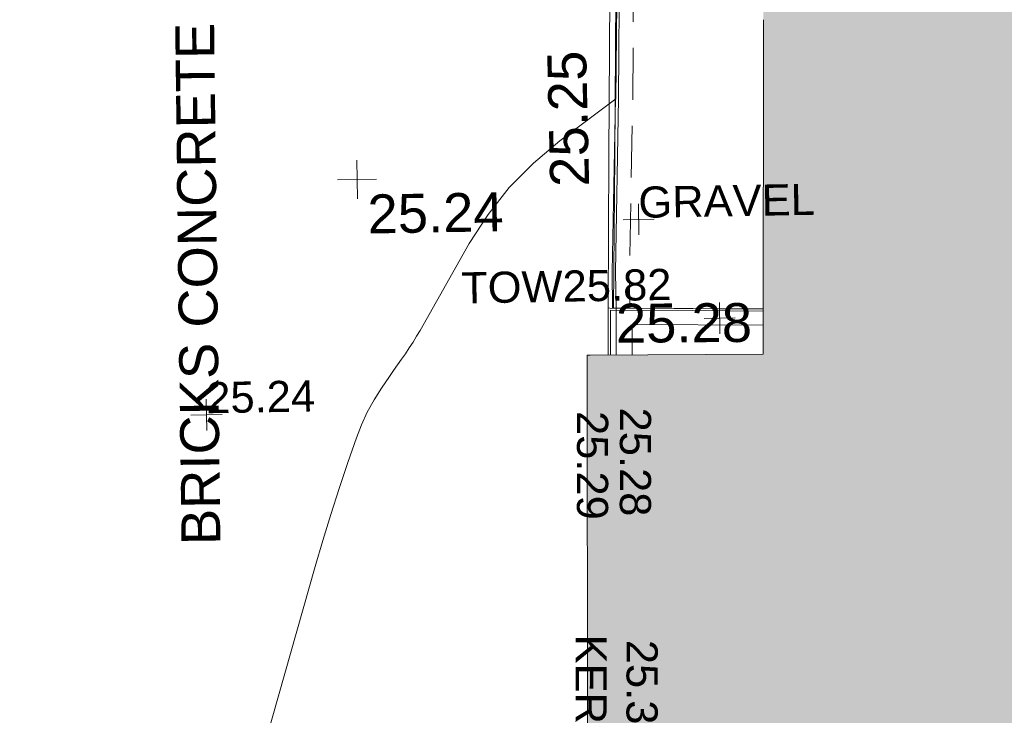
# Model space of a CAD drawing. Header units: millimetres. Extents: x -287732 to 520720, y -103372 to 287754.
# Tile 159 of 256: x -194174 to -184689, y 158575 to 165279. Entities that reach past the tile are written whole.
import ezdxf

# ---------------------------------------------------------------- set-up
doc = ezdxf.new("R2010")
doc.units = ezdxf.units.MM
doc.linetypes.add('IMPORT-DASHED _2_', pattern=[750, 500, -250])
doc.linetypes.add('IMPORT-UG_ELEC_STREET LIGHTING_QLB2 _2_', pattern=[2700, 1500, -300.0000000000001, 0, -250, 150, -300.0000000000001, 0, -200])
for name, color, linetype, lineweight, true_color in [('00_TOPO_KERB_BOTTOM', 1, 'Continuous', 9, 0xff0000), ('00_TOPO_KERB_TOP', 7, 'Continuous', 9, 0xa500a5), ('00_TOPO_LEVEL_SPOT', 7, 'Continuous', 9, 0x666666), ('00_TOPO_WALL', 7, 'Continuous', 9, 0x7c00a5), ('00_UAV_BUILDING_OUTLINE', 5, 'Continuous', 9, 0x0000ff), ('12333-PUM-2D-U-0001-C01 - Rev2_REVIT IMPORT_dwg', 7, 'Continuous', 9, 0x767676), ('A_RHA_Line', 7, 'Continuous', 9, 0x00a600), ('CONTOURS_MINOR', 7, 'Continuous', 9, 0x00a5a5), ('KERB_BOTTOM', 7, 'Continuous', 9, 0x0000a5), ('KERB_BOTTOM_LVL', 7, 'Continuous', 9, 0x0000a5), ('KERB_BOTTOM_TXT', 7, 'Continuous', 9, 0x0000a5), ('KERB_TOP', 2, 'Continuous', 9, 0xffff00), ('KERB_TOP_LVL', 2, 'Continuous', 9, 0xffff00), ('SPOT_HEIGHTS_LVL', 7, 'Continuous', 9, 0x00a500), ('TOP_OF_WALL_LEVEL', 7, 'Continuous', 9, 0xa500a5), ('TOP_OF_WALL_LEVEL_TXT', 7, 'Continuous', 9, 0xa500a5), ('WALL', 7, 'Continuous', 9, 0xa50000)]:
    doc.layers.add(name, color=color, linetype=linetype, lineweight=lineweight, true_color=true_color)
for name, color, linetype, lineweight in [('00_TOPO_SURVEY_TEXT', 7, 'Continuous', 9), ('A_RHA_Detail', 7, 'Continuous', 9), ('CHANGE_OF_SURFACE', 7, 'IMPORT-DASHED _2_', 9), ('CHANGE_OF_SURFACE_LVL', 7, 'Continuous', 9), ('Text', 7, 'Continuous', 9), ('TEXT_TXT', 7, 'Continuous', 9)]:
    doc.layers.add(name, color=color, linetype=linetype, lineweight=lineweight)
doc.styles.add('Arial_3', font='arial.ttf', dxfattribs={"height": 299.9999999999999})
doc.styles.add('Swis721 Lt BT_2', font='swissl.ttf', dxfattribs={"height": 375})

# ---------------------------------------------------------------- blocks, each defined once
blk = doc.blocks.new('12333-PUM-2D-U-0001-C01 - Rev2_REVIT IMPORT_dwg_MM-2077200-Site Location Plan Proposed')
at = {"layer": '00_TOPO_LEVEL_SPOT', "color": 254, "true_color": 0xcccccc, "flags": 128}
for points in [[(500.0000000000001, 0), (0, 0), (0, 500.0000000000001)], [(0, -500.0000000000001), (0, 0), (-500.0000000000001, 0)]]:
    blk.add_lwpolyline(points, dxfattribs=at)
blk = doc.blocks.new('12333-PUM-2D-U-0001-C01 - Rev2_REVIT IMPORT_dwg_MGS62954_T2_Galway_ITM_3d_Rev1-2077680-Site Location Plan Proposed')
at = {"layer": '00_TOPO_KERB_BOTTOM', "color": 254, "true_color": 0xcccccc, "flags": 128}
blk.add_lwpolyline([(533716320.685392, 725721188.4929327), (533716352.9642392, 725722653.1570754), (533716389.722075, 725724203.8398095), (533716419.2760676, 725725841.3970197), (533716454.1220366, 725726762.175473)], dxfattribs=at)
at = {"layer": '00_TOPO_KERB_TOP', "color": 254, "true_color": 0xcccccc, "flags": 128}
blk.add_lwpolyline([(533716369.8900496, 725721186.5240192), (533716408.082144, 725722651.8041309), (533716444.8447729, 725724202.68908), (533716474.3917384, 725725839.8569181), (533716480.161821, 725725992.3269988), (533716509.2170857, 725726760.0904541)], dxfattribs=at)
at = {"layer": '00_TOPO_WALL', "color": 254, "true_color": 0xcccccc, "flags": 128}
for points in [[(533717811.4197819, 725721154.1241528), (533717135.7305672, 725721169.2957894), (533716335.8677638, 725721187.6019636), (533716320.6853921, 725721188.4929328), (533716311.9458412, 725720733.5286766)], [(533717811.0420659, 725721133.4764644), (533717135.2625281, 725721148.650129), (533716340.9199827, 725721166.6189835), (533716332.5959886, 725720733.2878119)]]:
    blk.add_lwpolyline(points, dxfattribs=at)
at = {"xscale": 0.375, "yscale": 0.375, "zscale": 0.375}
blk.add_blockref('12333-PUM-2D-U-0001-C01 - Rev2_REVIT IMPORT_dwg_MM-2077200-Site Location Plan Proposed', (533713922.6447095, 725722468.8071735), dxfattribs=at)
at = {"layer": '00_TOPO_KERB_BOTTOM', "color": 251, "true_color": 0x666666, "insert": (533715782.2646599, 725722362.15835), "char_height": 375, "width": 1495.902363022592, "attachment_point": 1, "rotation": 90.31848814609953, "line_spacing_factor": 1.005061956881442, "style": 'Swis721 Lt BT_2'}
blk.add_mtext('25.25', dxfattribs=at)
at = {"layer": '00_TOPO_LEVEL_SPOT', "insert": (533714017.6808529, 725722321.4102247), "char_height": 375, "width": 1495.902363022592, "attachment_point": 1, "line_spacing_factor": 1.005061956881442, "style": 'Swis721 Lt BT_2'}
blk.add_mtext('25.24', dxfattribs=at)
at = {"layer": '00_TOPO_SURVEY_TEXT', "color": 251, "true_color": 0x666666, "insert": (533712170.1875923, 725718972.8243098), "char_height": 375, "width": 5617.944430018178, "attachment_point": 1, "rotation": 89.69259757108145, "line_spacing_factor": 1.005061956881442, "style": 'Swis721 Lt BT_2'}
blk.add_mtext('BRICKS CONCRETE', dxfattribs=at)
at = {"layer": '00_UAV_BUILDING_OUTLINE', "color": 251, "true_color": 0x666666, "insert": (533716394.0034755, 725721227.8348453), "char_height": 375, "width": 1495.902363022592, "attachment_point": 1, "rotation": 359.3317280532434, "line_spacing_factor": 1.005061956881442, "style": 'Swis721 Lt BT_2'}
blk.add_mtext('25.28', dxfattribs=at)
blk = doc.blocks.new('12333-PUM-2D-U-0001-C01 - Rev2_REVIT IMPORT_dwg_SPOT-2077713-Site Location Plan Proposed')
at = {"layer": 'Text', "color": 253, "true_color": 0xaaaaaa}
for p, q in [((0, 500.0000000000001), (0, -500.0000000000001)), ((-500.0000000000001, 0), (500.0000000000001, 0))]:
    blk.add_line(p, q, dxfattribs=at)
blk = doc.blocks.new('12333-PUM-2D-U-0001-C01 - Rev2_REVIT IMPORT_dwg_SPOT-2077700-Site Location Plan Proposed')
at = {"layer": 'TOP_OF_WALL_LEVEL', "color": 254, "true_color": 0xe1aae1}
for p, q in [((0, 500.0000000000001), (0, -500.0000000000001)), ((-500.0000000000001, 0), (500.0000000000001, 0))]:
    blk.add_line(p, q, dxfattribs=at)
blk = doc.blocks.new('12333-PUM-2D-U-0001-C01 - Rev2_REVIT IMPORT_dwg_SPOT-2077775-Site Location Plan Proposed')
at = {"layer": 'SPOT_HEIGHTS_LVL', "color": 9, "true_color": 0xaae1aa}
for p, q in [((0, 500.0000000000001), (0, -500.0000000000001)), ((-500.0000000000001, 0), (500.0000000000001, 0))]:
    blk.add_line(p, q, dxfattribs=at)
blk = doc.blocks.new('12333-PUM-2D-U-0001-C01 - Rev2_REVIT IMPORT_dwg-1620468-Site Location Plan Proposed')
at = {"layer": 'CHANGE_OF_SURFACE', "color": 253, "true_color": 0xaaaaaa, "flags": 128}
blk.add_lwpolyline([(75574.0120027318, 112336.0438213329), (75571.52490608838, 112132.6208743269), (75569.12245531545, 111696.5760072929), (75564.18179499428, 110633.0989279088), (75552.81523265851, 110036.3543817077), (75544.4357935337, 108694.5847147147), (75511.47238363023, 107346.3812371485), (75452.27768702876, 105679.0639472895), (75447.19180837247, 105327.2978285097)], dxfattribs=at)
at = {"layer": 'CONTOURS_MINOR', "color": 254, "true_color": 0xaae1e1, "flags": 128}
blk.add_lwpolyline([(71377.79148353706, 99599.2329353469), (72375.84955396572, 102891.67959278), (72453.96208728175, 103142.1645699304), (72534.71564978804, 103391.7718421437), (72619.43075619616, 103640.0625566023), (72706.78689191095, 103887.4755660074), (72793.43220801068, 104126.7924484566), (72844.40892375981, 104251.27661787), (72901.8977694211, 104372.3326670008), (72969.15481006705, 104488.2465349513), (73042.92398085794, 104600.7322827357), (73122.8668808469, 104712.2983216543), (73161.687532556, 104766.3448015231), (73200.59035217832, 104820.3319285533), (73239.61642303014, 104874.2300275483), (73278.72466179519, 104928.0687742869), (73317.09187407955, 104982.3903742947), (73354.39094156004, 105037.413780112), (73390.0877909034, 105093.4898935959), (73424.71649497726, 105150.2678128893), (73913.38741034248, 105978.133493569), (74100.31934513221, 106254.1233850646), (74307.363086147, 106511.7999230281), (74544.57453696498, 106742.0064323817), (74801.8977938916, 106953.8995889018), (75347.79148350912, 107349.2329353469), (75373.84534231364, 108277.4016507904)], dxfattribs=at)
at = {"layer": 'KERB_BOTTOM', "color": 9, "true_color": 0xaaaae1, "flags": 128}
blk.add_lwpolyline([(82066.52909773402, 113379.5757190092), (79853.82120835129, 113430.5749343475), (76410.55160772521, 113507.4850405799), (76167.07148286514, 113533.8072160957), (75982.81625355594, 113533.8072160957), (75815.01238385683, 113507.4850408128), (75617.59606667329, 113428.5185137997), (75495.85600441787, 113290.3270915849), (75423.47002145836, 113122.5232221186), (75413.59920543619, 112879.0430971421), (75405.37352534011, 112294.6085418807), (75402.0832530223, 111697.4241820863), (75397.14784570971, 110635.0776244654), (75383.98675771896, 109944.1205140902), (75377.40621389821, 108697.1074434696), (75344.5034942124, 107351.386213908), (75285.2785991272, 105683.2183329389), (75280.35424940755, 105331.5376988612), (75315.71361480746, 105330.336665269)], dxfattribs=at)
at = {"layer": 'KERB_TOP', "color": 51, "true_color": 0xffffaa, "flags": 128}
blk.add_lwpolyline([(75438.27413734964, 112336.0438213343), (75435.80175586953, 112133.8244453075), (75433.39647049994, 111697.2651830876), (75428.46007796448, 110634.7066973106), (75417.09558269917, 110038.0706683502), (75408.71843229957, 108696.6674606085), (75375.80353056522, 107350.4479795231), (75316.58478302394, 105682.4532545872), (75315.71361480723, 105330.3366652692)], dxfattribs=at)
at = {"layer": 'WALL', "color": 9, "true_color": 0xe1aaaa, "flags": 128}
for points in [[(76731.71813650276, 105296.9364457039), (75447.19180837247, 105327.2978285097), (75334.22307623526, 105329.967985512), (75315.71361480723, 105330.3366652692), (75308.69896297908, 104878.2813279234)], [(76728.87258399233, 105141.3854879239), (75475.65459099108, 105171.1464596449), (75468.91113393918, 105171.0264858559), (75464.34036629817, 104876.4659149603)]]:
    blk.add_lwpolyline(points, dxfattribs=at)
blk.add_blockref('12333-PUM-2D-U-0001-C01 - Rev2_REVIT IMPORT_dwg_MGS62954_T2_Galway_ITM_3d_Rev1-2077680-Site Location Plan Proposed', (-533641079.6498471, -725615854.3561786))
at = {"xscale": 0.3, "yscale": 0.3, "zscale": 0.3}
for name, p in [('12333-PUM-2D-U-0001-C01 - Rev2_REVIT IMPORT_dwg_SPOT-2077713-Site Location Plan Proposed', (75548.27422753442, 106182.4619377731)), ('12333-PUM-2D-U-0001-C01 - Rev2_REVIT IMPORT_dwg_SPOT-2077700-Site Location Plan Proposed', (76312.0461856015, 105217.1350168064)), ('12333-PUM-2D-U-0001-C01 - Rev2_REVIT IMPORT_dwg_SPOT-2077775-Site Location Plan Proposed', (71353.67245902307, 104372.041836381))]:
    blk.add_blockref(name, p, dxfattribs=at)
at = {"layer": 'CHANGE_OF_SURFACE_LVL', "insert": (75661.18595406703, 102128.1079907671), "char_height": 299.9999999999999, "width": 1256.112065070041, "attachment_point": 1, "rotation": 268.94676416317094, "line_spacing_factor": 0.9417779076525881, "style": 'Arial_3'}
blk.add_mtext('25.34', dxfattribs=at)
at = {"layer": 'KERB_BOTTOM_LVL', "insert": (75222.631306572, 104341.2867549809), "char_height": 299.9999999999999, "width": 1256.112065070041, "attachment_point": 1, "rotation": 268.94676416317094, "line_spacing_factor": 0.9417779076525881, "style": 'Arial_3'}
blk.add_mtext('25.29', dxfattribs=at)
at = {"layer": 'KERB_BOTTOM_TXT', "insert": (75170.97465153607, 102187.3529530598), "char_height": 299.9999999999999, "width": 1362.624491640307, "attachment_point": 1, "rotation": 268.94676416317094, "line_spacing_factor": 0.9417779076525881, "style": 'Arial_3'}
blk.add_mtext('KERB', dxfattribs=at)
at = {"layer": 'KERB_TOP_LVL', "insert": (75636.2259578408, 104367.2576592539), "char_height": 299.9999999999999, "width": 1256.112065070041, "attachment_point": 1, "rotation": 268.94676416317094, "line_spacing_factor": 0.9417779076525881, "style": 'Arial_3'}
blk.add_mtext('25.28', dxfattribs=at)
at = {"layer": 'SPOT_HEIGHTS_LVL', "insert": (71353.67245902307, 104687.0529313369), "char_height": 299.9999999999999, "width": 1256.112065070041, "attachment_point": 1, "line_spacing_factor": 0.9417779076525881, "style": 'Arial_3'}
blk.add_mtext('25.24', dxfattribs=at)
at = {"layer": 'TEXT_TXT', "insert": (75548.27422753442, 106497.473032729), "char_height": 299.9999999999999, "width": 2031.081789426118, "attachment_point": 1, "line_spacing_factor": 0.9417779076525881, "style": 'Arial_3'}
blk.add_mtext('GRAVEL', dxfattribs=at)
at = {"layer": 'TOP_OF_WALL_LEVEL_TXT', "insert": (73827.00080145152, 105702.0149565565), "char_height": 299.9999999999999, "width": 2420.40307275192, "attachment_point": 1, "line_spacing_factor": 0.9417779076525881, "style": 'Arial_3'}
blk.add_mtext('TOW25.82', dxfattribs=at)

msp = doc.modelspace()

# ---------------------------------------------------------------- hatches: boundary and pattern name
at = {"layer": 'A_RHA_Detail', "true_color": 0xc0c0c0}
h = msp.add_hatch(color=9, dxfattribs=at)
h.paths.add_polyline_path([(-80880.60083809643, -68502.79057078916), (-80400.865924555, -68483.41509113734), (-80400.865924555, -62984.64684185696), (-24474.85765177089, -63009.32043784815), (-24456.14471271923, -50840.30023858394), (-36622.55041039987, -50831.65104353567), (-36622.55041039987, -44228.57792613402), (-50959.0526582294, -44218.38599194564), (-50959.0526582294, -42573.78171514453), (-54563.9325804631, -42571.21897729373), (-54565.69773352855, -45054.17447474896), (-92408.82109321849, -45027.27149621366), (-92411.78875845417, -49201.74309222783), (-100061.9988811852, -49201.74309222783), (-100052.2214449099, -64852.82557838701), (-86120.90825229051, -64852.82557838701), (-86092.1662649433, -62957.90041523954), (-84861.10047608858, -62957.90041523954), (-84854.79052929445, -68240.109737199), (-80870.60226892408, -68240.10973722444)])
h.paths.add_polyline_path([(-137238.9269902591, -68461.9384092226), (-132719.7426408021, -68433.0633692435), (-132847.0731201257, -62850.04282283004), (-130454.6837966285, -62916.63108078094), (-130498.2830220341, -61355.85393642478), (-117581.136331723, -61423.42893438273), (-117492.3908565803, -49183.91309190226), (-125136.5200282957, -49178.47881952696), (-125133.572703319, -45032.61887136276), (-163007.1824077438, -45005.6942194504), (-163007.1824076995, -44090.2963411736), (-163123.8521269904, -44090.21339942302), (-163122.6389897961, -42383.75184302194), (-166563.8543419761, -42383.75184298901), (-166565.034908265, -44044.39824208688), (-193158.4656786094, -44025.49275805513), (-193195.152889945, -62863.65652504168), (-137269.7106414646, -62916.63108078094), (-137254.3708868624, -65679.90523788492)])
h.paths.add_polyline_path([(120310.9497607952, -32334.28230164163), (120312.4652266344, -31610.73011961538), (133451.2244789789, -31638.24899384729), (133469.2230092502, -19717.98315780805), (121295.7536929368, -19692.48606430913), (121319.8434528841, -8190.941560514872), (112277.0825930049, -8172.001674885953), (112263.1770823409, -14811.1234547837), (78285.85310969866, -14739.95861438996), (78292.82277619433, -8167.077575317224), (75241.99098605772, -8160.673431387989), (69355.76844233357, -8152.931592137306), (69353.6659720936, -9156.74635762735), (68372.60878945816, -9154.691552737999), (68372.60878945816, -13705.52853215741), (69333.7233474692, -13707.54156770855), (69325.07112547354, -16249.53369228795), (66623.4489111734, -16249.53369228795), (66619.79243935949, -17995.29925530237), (65989.07757494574, -17995.2992552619), (65985.44262772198, -19730.78799483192), (57152.23993377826, -19712.28702421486), (57127.42535098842, -31559.89463417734), (70277.87165424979, -31587.43801817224), (70277.87165431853, -32271.7414715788), (78263.96947909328, -32285.12944888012), (78266.62661740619, -31019.79372153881), (112335.8856506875, -31091.15111860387), (112335.8856506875, -32317.57330553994), (119781.4233959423, -32333.17321913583)])
h.paths.add_polyline_path([(7503.717409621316, -1791.439263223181), (15482.43097392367, -674.0213231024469), (15484.0826588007, 148.1327206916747), (56188.28042539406, 205.5276654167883), (56155.84326007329, 14338.3166313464), (18016.62665935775, 14236.48149539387), (17967.9025208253, 34313.18372071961), (21727.10644863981, 34324.0692624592), (21708.90974962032, 40608.10218321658), (18009.66447159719, 40608.10218321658), (17995.54603706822, 45483.75063442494), (9770.084204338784, 45420.6329473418), (3966.213879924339, 45446.76585222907), (3984.771235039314, 14176.56786832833), (1023.062455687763, 14176.56786837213), (-276.5134647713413, 14190.52623461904), (-231.6790044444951, 5968.135265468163), (-226.4491536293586, 193.7444677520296), (553.0869992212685, 183.4716499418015), (7477.609307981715, 143.2867586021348), (7488.638446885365, -674.0213231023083)])
h.paths.add_polyline_path([(77755.59663317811, 53.47451145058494), (77729.51881611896, 1699.844979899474), (94464.47132486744, 1659.976083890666), (94606.37913471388, 17991.390236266), (88810.4190114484, 18015.03260816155), (88799.89418497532, 14436.74271609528), (69413.88950349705, 14457.8773889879), (69377.35724448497, 99.62816357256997), (75241.99098605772, 67.32134432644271)])
h.paths.add_polyline_path([(61252.12079701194, 46453.95617366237), (105774.7348988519, 46472.68783506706), (105768.2642198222, 61852.61234306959), (92285.13876309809, 61852.61234306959), (92308.59670399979, 65784.30757140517), (96107.4668000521, 65767.60445243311), (96059.68081117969, 75209.20847378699), (101084.8427276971, 75071.88872764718), (104988.0046543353, 74765.36560406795), (108403.6894220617, 74363.8408943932), (112009.2703903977, 73787.25420861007), (115645.3524815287, 73049.69667206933), (116890.8108051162, 72761.69136252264), (120208.9929833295, 71893.18353872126), (120865.241739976, 71703.68484519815), (124135.6329506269, 70669.67317906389), (127435.6253142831, 69480.50055823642), (127820.4368670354, 69394.93141813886), (128274.3081769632, 69331.69585753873), (128731.8791144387, 69306.66104516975), (129189.9401488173, 69320.00258290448), (129645.2782985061, 69371.62688826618), (130094.6997111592, 69461.17185603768), (130535.0520071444, 69588.00939074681), (130963.246434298, 69751.24981927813), (131376.2795165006, 69949.74812590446), (131771.2541232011, 70182.11198903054), (132162.5575600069, 70460.5404660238), (132496.0921583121, 70741.69081113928), (132820.871367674, 71064.98072578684), (133117.4593294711, 71414.31364272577), (133383.77568926, 71787.23923950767), (133616.5473239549, 72178.5372844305), (133817.1647262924, 72590.54524898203), (133982.6025969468, 73017.89547513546), (134111.7005086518, 73457.59040801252), (134203.5529320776, 73906.54590458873), (134257.5155883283, 74361.61286216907), (134272.5462649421, 74819.5993153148), (134250.5259875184, 75277.29281745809), (134189.6227572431, 75731.48297747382), (134090.9274700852, 76178.98397757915), (133955.1324028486, 76616.65691993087), (133783.1900598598, 77041.43184345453), (133576.3064937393, 77450.32925647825), (133335.932843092, 77840.48103920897), (133063.7551572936, 78209.15055532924), (132761.6825665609, 78553.75185442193), (132431.8338935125, 78871.8678050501), (132076.5227905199, 79161.26705197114), (131698.2415080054, 79419.91966861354), (131299.6434187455, 79646.01139197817), (131093.5942456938, 79746.34209763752), (132146.0467355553, 83110.22226145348), (122787.7632953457, 86282.54285518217), (121604.3555412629, 82800.3591886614), (117095.9864227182, 83870.84033785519), (116841.9598400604, 83526.35449572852), (116120.5435466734, 91221.93611972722), (110237.7341284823, 91274.27491021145), (110194.3680786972, 90435.39030214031), (104988.0046543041, 90486.49901390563), (104973.2761846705, 94309.82427956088), (103746.1314668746, 94309.8242795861), (103839.9937121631, 122852.1474271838), (96365.09202306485, 122931.9599470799), (96350.3400238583, 123952.4168585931), (104555.5505249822, 123902.1925226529), (104607.3234458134, 120248.5396156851), (125502.5015002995, 120134.1933400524), (125662.0200253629, 137657.3796882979), (114479.5865733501, 137699.2256881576), (114382.306264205, 129149.9458158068), (104644.159003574, 129187.9975073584), (104577.9931702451, 126217.3903144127), (101184.4926406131, 126159.1566967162), (101264.6166812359, 135959.2655565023), (89967.23178808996, 135988.8856164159), (89927.63362986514, 125823.6463181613), (93630.53562302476, 125840.7948842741), (93580.65688892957, 122931.9599470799), (88697.38835376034, 122904.7310126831), (88679.3898954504, 95739.09143775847), (86378.25848996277, 95739.09143775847), (86378.18187189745, 96178.1008337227), (83279.50743284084, 96200.92083327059), (83273.62493422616, 95735.74732133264), (70169.67509619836, 95733.22421950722), (70166.26842742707, 96272.07409347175), (66674.99731294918, 96257.14073655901), (66654.74538556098, 95755.71092136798), (65784.77231079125, 95755.71092136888), (65887.65094984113, 117470.630565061), (53473.3427162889, 117487.9046429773), (53434.44066309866, 98570.46349063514), (40649.41626916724, 98570.46349063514), (40610.16711559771, 94406.01479078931), (38853.82372868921, 94410.36303440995), (38848.65589191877, 89463.65332729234), (40612.46601912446, 89518.45976927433), (40665.38257362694, 86257.73741128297), (38372.19584460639, 86305.72309285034), (38369.79374539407, 76901.0507917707), (50937.9512507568, 76944.40198294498), (50922.88567286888, 74598.78180889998), (56484.9061132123, 74588.85093771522), (56484.9061132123, 75194.85181995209), (92465.4037153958, 75233.0258166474), (92645.92783662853, 71766.64845094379), (89810.55521366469, 69362.83965827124), (85313.16173974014, 69360.94750420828), (85313.16173974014, 66907.4050808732), (75210.14498263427, 66903.15451589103), (75210.14498263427, 63815.70944550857), (70819.40014309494, 63815.70999200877), (70819.21601505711, 64253.35708059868), (69456.83415683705, 64253.35708059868), (69455.7195737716, 66901.99623166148), (61303.32856759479, 66898.5668068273), (61304.56054988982, 63970.32021231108), (70500.41048208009, 63970.32021219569), (70500.4088543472, 61852.59006207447), (61245.6438848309, 61848.69637488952), (61252.03558504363, 46656.49344428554)])
h.paths.add_polyline_path([(-17153.16561239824, 48569.32684293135), (-17153.16561224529, 60770.38083685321), (-29362.88357759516, 60774.70428694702), (-29362.88357759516, 67399.20394580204), (-43507.24466814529, 67405.01911303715), (-43488.5313307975, 69093.07334175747), (-45766.41866231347, 69109.32868388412), (-45794.3462003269, 67405.01911303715), (-47272.11273194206, 67404.2124544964), (-47272.44887633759, 66454.91798908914), (-86004.56386332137, 66468.63299519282), (-86006.66970787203, 60521.58362721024), (-92662.87722510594, 60521.58362721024), (-92665.2138765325, 50184.35611932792), (-79752.0168396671, 50179.78309939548), (-79752.016597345, 48591.4932381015), (-17157.7163123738, 48569.32845417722)])
h.paths.add_polyline_path([(-201056.4185878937, 48628.75479108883), (-138377.9751621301, 48634.64535779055), (-138377.9751621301, 50133.28201003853), (-125467.710581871, 50134.49626164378), (-125468.6909603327, 60566.1903686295), (-132186.8595614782, 60565.86652591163), (-132187.4203588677, 66533.0197876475), (-170643.3098734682, 66805.61809689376), (-170643.3098732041, 67738.78475848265), (-200340.0100486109, 67488.93693764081), (-200348.7171487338, 60827.78025104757), (-201057.5650552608, 60827.71357558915), (-201056.6510294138, 51102.04313372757)])
h.paths.add_polyline_path([(-240051.5126725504, 54769.19491160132), (-239444.490259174, 54811.10754483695), (-239186.5396223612, 54841.92927608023), (-238764.8191577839, 54940.98166103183), (-238382.4735933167, 55122.46891388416), (-237990.3402229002, 55354.87497234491), (-237269.2031023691, 55936.21515020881), (-237032.4836384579, 56225.56611516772), (-236793.0039602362, 56569.31473944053), (-236554.5880578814, 57004.26389721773), (-236432.7219585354, 57267.46508908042), (-236300.081527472, 57753.26238983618), (-236250.7285154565, 58017.17885684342), (-236235.6490609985, 58516.21786804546), (-236233.2538429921, 58987.85640053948), (-236213.7029795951, 59823.48083769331), (-236363.8287855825, 59820.86038205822), (-236634.0279869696, 60698.06075827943), (-236391.9547756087, 61432.19726339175), (-236225.4740089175, 61435.10319600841), (-236201.6036569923, 62637.68779596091), (-232563.5271750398, 62639.28734435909), (-232563.5271750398, 63049.03842404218), (-232732.1945866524, 63049.15302218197), (-232860.1521277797, 63457.95890274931), (-232731.606808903, 63914.24862697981), (-232560.8209656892, 63914.24862697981), (-232515.1276847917, 70598.00033009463), (-240628.6947849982, 70598.85496273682), (-240629.7923196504, 72350.98321577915), (-246412.6011212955, 72347.36085933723), (-246412.6011212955, 70616.45923936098), (-254449.5805725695, 70618.60952619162), (-254454.637144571, 70754.06491720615), (-254469.7140363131, 73191.66276250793), (-263883.2532625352, 73267.83063688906), (-263902.4181505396, 68260.74348553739), (-263714.8217520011, 68259.82096572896), (-263552.9672900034, 67819.65434396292), (-263719.0883117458, 67392.2068408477), (-263913.6298699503, 67392.20684284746), (-263956.7001913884, 58633.76423459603), (-260181.1963171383, 58611.22607638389), (-260192.3146983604, 56354.25111579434), (-257184.684388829, 56339.46086021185), (-257213.4419957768, 57092.93866021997), (-257338.5163846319, 57093.27331223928), (-257471.0109294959, 57531.74572308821), (-257338.5163845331, 58062.22513696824), (-257203.4956297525, 58064.06881289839), (-257173.5751889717, 58598.54056692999), (-256478.2273617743, 58575.27357994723), (-256478.2273617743, 58788.51859473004), (-256013.0091299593, 58911.92701534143), (-255397.0786664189, 58780.99767617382), (-255397.0786664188, 58595.982422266), (-243809.885361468, 58585.92793201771), (-243805.3570672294, 58352.04527760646), (-243740.939469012, 57884.52572680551), (-243619.0830608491, 57421.84877545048), (-243424.3877545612, 56943.65915412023), (-243247.1437899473, 56608.24157713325), (-243003.0710579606, 56249.99021479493), (-242732.2093200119, 55932.75703082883), (-242371.7230178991, 55603.12658811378), (-242141.255125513, 55424.88676767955), (-241804.9643037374, 55216.88439822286), (-241529.4640827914, 55077.02869055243), (-241100.6275144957, 54917.18295003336), (-240836.2134980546, 54840.82833176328), (-240453.4486195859, 54788.60784130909), (-240218.9578693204, 54777.28227442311)])
h.paths.add_polyline_path([(40276.69022552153, 59895.36417752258), (40328.62676029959, 69196.9439153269), (36588.99968785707, 69217.8245910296), (36619.46637569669, 74674.25962428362), (32264.36460078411, 74687.02318924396), (32233.48293867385, 69156.26826306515), (11916.69390495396, 69269.70959686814), (11966.66200111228, 78218.75165974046), (29087.509017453, 78123.15526808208), (29143.44567205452, 88141.1370047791), (15719.348796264, 88216.09212953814), (15732.60379610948, 90589.9978889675), (4594.294101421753, 90652.19003489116), (4525.129359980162, 78265.12250449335), (10096.76365553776, 78234.01258731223), (10077.43887221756, 74773.03821910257), (4547.641142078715, 74803.91453678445), (4465.579974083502, 60107.1600234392), (19125.89094760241, 60025.30234268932), (19139.86249374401, 62527.53804644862), (31738.59196305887, 62457.19146404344), (31724.55430858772, 59943.11609815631), (38369.79364225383, 59906.01157293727)])
h.paths.add_polyline_path([(-246083.0241259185, 72334.29150213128), (-246083.0594797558, 72334.30275087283), (-246208.2905500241, 72334.29150213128)])
h.paths.add_polyline_path([(-114575.3004830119, 112178.0758695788), (-114575.3246435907, 112178.0758695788), (-114707.2752166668, 115801.5811617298)])
h.paths.add_polyline_path([(-154699.9178765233, 101760.4080976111), (-114382.050333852, 101776.0542914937), (-114382.050333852, 106926.9360164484), (-113755.641395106, 106927.1792101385), (-113757.5507412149, 111847.2721531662), (-114431.6837526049, 111847.2721531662), (-114431.8097758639, 112178.0758695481), (-114575.3004830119, 112178.0758695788), (-114578.9984943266, 121707.2390833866), (-123056.9849702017, 121707.2390833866), (-123068.8201032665, 156452.7036899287), (-119381.2340625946, 156454.1348067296), (-119381.2340625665, 160165.8597952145), (-115501.031452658, 160167.3662801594), (-115503.3750945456, 166206.5793118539), (-132411.7987151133, 166599.6604729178), (-132411.8243278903, 166665.6603411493), (-135275.0124468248, 166664.5490317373), (-135275.0124468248, 166628.1883101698), (-135911.3205076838, 166628.1944502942), (-135911.3479256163, 166352.1604668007), (-152521.1633846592, 166345.7146753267), (-152518.3680955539, 159142.6836790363), (-150699.3133726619, 159117.9265656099), (-150758.5477087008, 122560.691203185), (-151059.2005266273, 122560.691203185), (-151061.0981347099, 121302.4374932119), (-154138.3148337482, 121372.6012653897), (-154138.3148337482, 121865.1834517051), (-154704.3888425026, 121867.2611370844), (-154688.5451973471, 119352.3937021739), (-154745.5933227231, 119352.3715636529), (-154745.5763474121, 118722.1532660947), (-160794.1544526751, 118748.7442832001), (-160794.1544526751, 119410.5425977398), (-163852.1622693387, 119422.408321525), (-163855.0715294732, 118762.2003111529), (-167568.6765459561, 118778.5256058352), (-166634.6619849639, 124395.1277019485), (-166930.050559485, 124500.0918161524), (-167568.6765459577, 124707.6250903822), (-168028.2173235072, 124841.3808647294), (-168630.5006276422, 124991.3056740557), (-169238.2056069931, 125117.4693074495), (-169850.3952285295, 125219.6772876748), (-170466.1255403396, 125297.7720169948), (-171089.11025998, 125351.8553033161), (-171704.4065937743, 125381.1774255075), (-172325.0479971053, 125386.3595015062), (-172782.2248668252, 125374.5832362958), (-173401.7764235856, 125337.4554476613), (-174109.844898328, 125263.4341236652), (-174634.1213722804, 125190.4100126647), (-175245.0145766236, 125080.719099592), (-176047.1958093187, 124895.7675260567), (-176665.4852587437, 124724.7228134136), (-177045.3001228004, 124609.1129151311), (-177631.5127792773, 124405.2077276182), (-176665.4852586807, 118818.5158794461), (-177558.9402083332, 118822.4435768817), (-177662.2853368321, 125263.4341236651), (-176365.3912351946, 126542.9270807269), (-159462.2970490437, 126319.910391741), (-157057.7396790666, 128609.0850976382), (-157060.6673204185, 136153.1661957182), (-158638.8016610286, 137740.2441626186), (-159352.3735831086, 137740.2441626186), (-161634.4140634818, 140201.1078539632), (-168727.9404945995, 140256.8191146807), (-171035.0401161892, 137942.8847305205), (-174184.1459014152, 137942.8847305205), (-176460.1167434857, 140292.2858551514), (-177341.6856934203, 140292.2858551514), (-177341.7113613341, 140358.4281613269), (-183428.5803825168, 140356.0660244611), (-185921.6385985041, 137917.4639994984), (-185921.6385985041, 131757.3091155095), (-186906.8767412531, 131756.9267733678), (-187725.3914540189, 130809.9989183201), (-187724.058890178, 127376.1828148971), (-186481.0281350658, 126304.5577463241), (-186479.4846754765, 122327.2959175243), (-185176.2828158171, 121059.4673825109), (-180304.1129154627, 121059.4673824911), (-180304.1136492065, 118802.0484409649), (-193555.3706955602, 118802.0484409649), (-193555.368699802, 133117.8341649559), (-192593.6442938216, 133118.2073819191), (-192593.6442938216, 134200.8158367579), (-192224.6284783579, 134200.9592041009), (-192225.5653014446, 136615.0101267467), (-192595.0012460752, 136615.0101267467), (-192595.4357332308, 137734.4745165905), (-193589.2709668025, 137734.4746851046), (-193589.2685988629, 147474.570583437), (-193163.2062206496, 147492.8644732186), (-192765.7252967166, 147531.087133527), (-192359.9383250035, 147589.5931622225), (-192199.8207947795, 147616.5827294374), (-191882.7548926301, 147682.9245600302), (-191568.5380070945, 147761.6632019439), (-191257.654638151, 147852.677242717), (-190828.6072909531, 148002.2045655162), (-190647.7999969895, 148070.9514233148), (-190349.7690789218, 148197.8750094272), (-190056.9509284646, 148336.4013817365), (-189769.797051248, 148486.3169427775), (-189405.3590254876, 148698.0567944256), (-189132.906026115, 148873.2749095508), (-188867.542109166, 149059.0543929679), (-188609.6764469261, 149255.1087866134), (-188354.9814055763, 149465.3525772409), (-188079.6339208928, 149713.879248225), (-187884.9836199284, 149901.8220103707), (-187545.928247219, 150265.8040604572), (-187446.29984479, 150378.3960832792), (-187241.3270201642, 150629.2310214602), (-187046.3599558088, 150887.9197697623), (-186861.6992771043, 151154.0634500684), (-186546.1373636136, 151669.829875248), (-186524.4196769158, 151707.0632450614), (-163675.2898318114, 151669.829875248), (-163687.5843045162, 148134.07679455), (-157303.6541541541, 148136.492106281), (-157303.6541541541, 155759.91501608), (-157557.4317586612, 155765.0384228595), (-157555.9168973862, 166678.0466575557), (-187009.2021991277, 166699.7464767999), (-187013.0952111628, 162054.4009359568), (-188707.17754695, 162044.5925187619), (-188705.9961892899, 155021.5333641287), (-188737.9999316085, 154650.5326604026), (-188799.0133969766, 154283.1866125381), (-188857.2045401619, 154035.4341107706), (-188966.1106131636, 153679.3368924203), (-189102.6200311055, 153332.8820747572), (-189265.8911675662, 152998.2056672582), (-189454.9174011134, 152677.371060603), (-189645.2484685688, 152421.3220123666), (-189916.9563410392, 152104.2450531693), (-190212.7041973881, 151809.4634871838), (-190530.6686598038, 151538.7947471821), (-190868.8893671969, 151293.9075915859), (-191225.281078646, 151076.3118324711), (-191597.6465194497, 150887.3490191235), (-192092.8415776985, 150682.5621956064), (-192519.2468154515, 150561.8451365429), (-192903.8930791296, 150482.240889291), (-193187.215491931, 150440.8868273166), (-193594.1866364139, 150407.1257787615), (-193594.5952989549, 151459.9895227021), (-205369.2399268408, 151455.4201247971), (-205354.4523517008, 113350.0822379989), (-207187.1580384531, 113349.3710182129), (-207184.3024929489, 105991.0636522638), (-205312.8748221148, 105991.1901500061), (-205311.2362476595, 101769.6553082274), (-175488.6451201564, 101781.2285901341), (-175488.6451201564, 110889.6985621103), (-154703.4627663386, 110897.5679794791), (-154700.2792295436, 102691.5597281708)])
h.paths.add_polyline_path([(193735.9435693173, 113047.8274774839), (208865.0938716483, 114991.0266430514), (208976.1154123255, 114126.6471160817), (216447.8967332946, 115086.3281915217), (216038.7305308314, 118271.9702413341), (232648.5073383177, 120405.3421626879), (233425.993615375, 114352.0734369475), (240632.2017567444, 115277.6440988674), (239854.8412683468, 121329.9334727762), (256406.8682407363, 123455.8879629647), (257091.7572256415, 118089.1198988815), (264572.2871227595, 119040.8180953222), (261877.8350555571, 138524.7609215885), (259178.7147038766, 138221.6086035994), (259197.3483655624, 137439.0084132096), (254686.1480587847, 136897.0007612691), (255412.6810205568, 131314.8303176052), (240852.7447969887, 129522.4514056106), (239771.0426543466, 137918.8519126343), (240649.5822431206, 138010.1984551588), (240062.3063116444, 142776.6750342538), (239165.7694642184, 142685.0143484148), (237630.9646614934, 151018.3171732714), (266172.8791088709, 154560.7889781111), (271297.1876944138, 142612.4006970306), (276531.7397502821, 144861.098714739), (274941.5029779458, 148527.9037281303), (302074.5307653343, 160134.9084326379), (300215.9323773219, 164320.1841173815), (301528.1613272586, 164907.0997989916), (300405.1237791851, 167477.8916353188), (299016.6944531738, 166945.7181824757), (295626.7488506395, 174518.754428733), (294333.0289184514, 177537.1551681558), (287288.8475947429, 174518.754428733), (289427.6893504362, 169661.0163463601), (272956.7816584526, 162557.1203578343), (271943.2187787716, 164897.4305293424), (267016.3118217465, 162764.0369715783), (268502.3094164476, 159357.0430143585), (265200.4029574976, 157946.4096681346), (226856.416695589, 153146.7821792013), (227510.3041274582, 148852.0205334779), (228280.9873165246, 141179.0007483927), (227302.3544112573, 141050.281300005), (227895.3788235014, 136433.1758633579), (228748.5501749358, 136523.8855003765), (229602.3077302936, 128023.7667641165), (217691.2359889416, 126493.8999679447), (217642.3600127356, 126874.433267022), (215138.5007311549, 126552.8357430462), (215194.9980427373, 126112.965074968), (215015.6132226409, 126089.924757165), (214840.9672575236, 127449.66446064), (192258.7012018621, 124549.1816390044), (193486.3576426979, 114991.0266430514)])
h.paths.add_polyline_path([(-78076.24187439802, 117605.5188722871), (-78076.23951902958, 117610.0871211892), (-78070.318122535, 129485.7330792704), (-74723.15926543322, 129478.385255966), (-74723.15926543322, 125435.7860624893), (-48015.64546086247, 125380.0246061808), (-47996.55031653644, 135872.5822179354), (-61198.15919578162, 135901.5630078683), (-74714.72264144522, 135923.5088764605), (-74723.6287602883, 131865.2975510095), (-78070.318122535, 131872.642169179), (-78062.97909487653, 149549.7689430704), (-58292.26570492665, 149541.5607197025), (-58292.26570491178, 148946.2407608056), (-37707.70924046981, 148937.6946533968), (-37703.30827430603, 159740.0672041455), (-44148.26955755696, 159742.7429641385), (-44148.26955755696, 162961.3319174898), (-49829.95437583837, 162961.3319174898), (-49830.92144130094, 160632.0129326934), (-78494.09026625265, 160643.9130440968), (-78494.09026625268, 161615.1537738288), (-78739.225852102, 161615.2555472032), (-78691.7919454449, 168187.9195488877), (-90844.57645036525, 168126.8149079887), (-90962.52567694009, 152686.7636277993), (-89064.97866809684, 152685.9758215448), (-89079.54115380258, 117610.0871211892), (-78374.80218507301, 117605.6428258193)])
h.paths.add_polyline_path([(69254.82576126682, 129235.9722870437), (69259.97086178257, 136167.789247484), (86068.0992678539, 136131.0235193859), (86008.66431381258, 164703.3084147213), (58789.63167882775, 164723.511581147), (58789.63167882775, 170119.2062865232), (54460.1632489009, 170122.4198087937), (54457.21717773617, 166153.279245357), (47042.2151650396, 166158.7829869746), (47041.10931533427, 164668.9097040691), (39173.27935198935, 164674.7495545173), (39172.83712618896, 164078.9539098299), (17014.87910992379, 164095.4005254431), (17002.38841206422, 147267.1142245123), (12659.63471563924, 147267.1142245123), (12653.60087534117, 139137.9291796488), (17031.41608901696, 139134.6797717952), (17024.5879174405, 129935.3194463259), (39191.34773726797, 129918.8662983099), (39191.34773726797, 129258.2867272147), (69014.0340609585, 129236.1510132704)])
h.paths.add_polyline_path([(39265.62356917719, 139467.8223435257), (33050.91021530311, 139484.1586867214), (33087.56357182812, 153427.9220784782), (39277.60130889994, 153411.6505991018), (39277.60130890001, 152830.3127277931), (43058.29603858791, 152820.3745823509), (43024.83899408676, 140092.5601633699), (39267.2657899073, 140092.5601633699)])
h.paths.add_polyline_path([(1979.548949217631, 189123.2414339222), (18699.10403225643, 189180.0465563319), (18678.46874730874, 195253.6675675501), (24349.02704561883, 195272.9334348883), (24334.96888372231, 199550.7690688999), (28829.78348974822, 199566.0403168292), (28798.3577216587, 208815.6446464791), (24334.949615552, 208806.151404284), (24333.90624841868, 209113.2475694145), (16811.59093053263, 209087.6903002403), (16806.58456499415, 208843.5909093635), (6772.293057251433, 208809.4991440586), (6797.166076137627, 201488.5780549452), (-8471.058649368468, 201436.7038490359), (-8471.058649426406, 200429.0172028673), (-11856.09020770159, 200417.5164702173), (-11823.72827009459, 190892.3684138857), (-7614.729360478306, 190906.6685966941), (-7614.729360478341, 190170.8290169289), (-4608.619189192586, 190169.2993656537), (-4608.238782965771, 190916.8832264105), (1973.379031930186, 190939.2444180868), (1977.122761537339, 189837.3456693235)])
h.paths.add_polyline_path([(-20506.22133143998, 190640.0286460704), (-20122.28942212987, 206347.1214480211), (-41550.34215551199, 207015.2557957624), (-41462.26177903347, 210449.6195896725), (-31391.41053372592, 210152.0276719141), (-31078.64493155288, 223862.5743669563), (-44305.08575743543, 224230.7972280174), (-44490.79956591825, 211865.5542346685), (-47510.12209648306, 211942.9901385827), (-47722.57925071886, 203659.0205614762), (-47076.06680548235, 203635.3001465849), (-47175.4684425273, 199531.9403872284), (-46801.21126120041, 199520.4703269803), (-46873.68175963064, 195478.5899481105), (-44600.40472248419, 195425.2559779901), (-44685.88459507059, 192243.2795180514), (-38073.99929115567, 192135.6564362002), (-38104.39995468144, 191126.972250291), (-21537.79264466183, 190668.5723412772)])
h.paths.add_polyline_path([(16801.02360973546, 195961.500137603), (9656.615133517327, 196015.1086063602), (9643.838150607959, 199513.9922857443), (11631.77992468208, 199485.8321209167), (11631.7920940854, 203322.2460456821), (16806.58456511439, 203391.4855728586), (16801.0407710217, 195984.4293109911)])
h.paths.add_polyline_path([(122084.9264926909, 200536.2570557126), (122088.1805162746, 206386.1947929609), (125211.1061638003, 206386.1947929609), (125211.1162733, 206645.8932837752), (126202.7098976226, 206645.8932838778), (126203.0204769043, 207041.0477229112), (130401.4034741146, 206979.0758390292), (130444.2691124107, 209883.280297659), (126202.8383603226, 209945.8832030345), (126203.0204769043, 214624.1281189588), (127364.791950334, 214624.1281190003), (127365.2106673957, 225380.2058567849), (126159.8599207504, 225380.2527798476), (126207.4133336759, 241475.3410923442), (119482.5411291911, 241495.8747898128), (119479.2041949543, 246182.0096278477), (109943.9121324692, 246175.2196735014), (109953.2702601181, 233033.381429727), (115000.5285021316, 233033.3814296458), (114999.579292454, 208653.4991933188), (112026.3032630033, 208653.4991933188), (112024.3519988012, 200538.6761891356), (122024.6079402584, 200536.2715596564)])
h.paths.add_polyline_path([(30087.05071580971, 200986.75440713), (38030.67179071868, 201028.6865660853), (38030.67179071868, 202922.9731660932), (38109.89531492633, 202923.3913649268), (38067.25569096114, 208827.6066631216), (38013.35839378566, 208827.6672237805), (38012.38630971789, 209012.5383931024), (30044.90685988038, 208970.480297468), (30076.83023715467, 202922.9203834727)])
h.paths.add_polyline_path([(195986.2599417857, 205661.5722736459), (202896.8751332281, 206052.0074670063), (202676.8862551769, 209945.7611691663), (195766.2710618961, 209555.3259759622)])
h.paths.add_polyline_path([(-91652.40581580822, 206392.6172135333), (-79454.24421187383, 206432.5105635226), (-79629.29258199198, 238245.6998510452), (-68904.21147484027, 238215.095164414), (-68918.55832832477, 246312.9061543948), (-68918.56040493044, 246314.0782553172), (-68756.515268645, 246312.9061543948), (-68755.20581930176, 246638.9786699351), (-79620.07671794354, 246651.3624133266), (-79606.5628449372, 247343.5411849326), (-82154.50636787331, 247318.0695596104), (-82154.50636787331, 247488.1275895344), (-91640.64698348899, 247472.5371040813), (-91638.72040628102, 246846.4753752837), (-131470.3702759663, 246641.42150215), (-131470.3702759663, 250159.5419305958), (-142857.1087886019, 250176.7939677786), (-142864.0554935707, 246220.0701029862), (-165118.8027587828, 246272.3986783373), (-165040.0492656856, 253907.936045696), (-178677.4727934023, 253929.5079730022), (-178699.5521575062, 238176.7234097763), (-138599.3373496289, 238209.4781454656), (-138548.4479938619, 206627.5237025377), (-126646.6702863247, 206572.2299428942), (-126666.6805510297, 234825.8818836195), (-124962.7180531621, 234825.9534805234), (-124969.0241559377, 234688.4891474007), (-91595.61129713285, 234664.3133306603), (-91650.87307429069, 207155.5994723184)])
h.paths.add_polyline_path([(142123.7078574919, 209113.5383730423), (152768.4446292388, 209127.3137314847), (152745.2992288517, 227012.63380935), (142100.5623961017, 226998.8584508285), (142121.8067345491, 210582.5602643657)])
h.paths.add_polyline_path([(168998.8561129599, 209274.9592350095), (169026.8416078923, 226860.3446540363), (161686.6780314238, 226876.6646907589), (161647.6783165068, 209291.3037608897), (168846.6177107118, 209275.2977201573)])
h.paths.add_polyline_path([(49761.46820719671, 218476.5678095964), (49794.00484360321, 223316.1680811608), (41274.07755982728, 223363.4010619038), (41273.58999769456, 223290.8795634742), (32187.30576796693, 223351.9666549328), (32202.10532419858, 225553.2987454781), (20081.83724695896, 225634.7833114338), (20035.26675877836, 218707.7438801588), (31566.33951793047, 218630.2204881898), (31566.12891731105, 218598.8950898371), (49750.1971391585, 218476.6435849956)])
h.paths.add_polyline_path([(162361.9830851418, 234154.05208666), (162366.6425722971, 241589.9129272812), (135261.102696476, 241630.986197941), (135249.088870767, 234197.8735112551), (160249.0277027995, 234157.4671671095)])
h.paths.add_polyline_path([(176458.8604389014, 246709.5724700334), (176516.2484477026, 252173.1529804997), (168884.2833866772, 252253.3171281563), (168934.86529241, 257068.9279575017), (164355.0504715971, 257117.0331241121), (164296.1746742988, 251511.808811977), (164416.8965511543, 251510.5407811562), (164367.8024342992, 246836.573754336), (171460.1142273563, 246762.0779818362)])

# ---------------------------------------------------------------- linework, layer by layer
at = {"layer": 'A_RHA_Line', "color": 7}
for p, q in [((-187010.3924695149, 165279.4534929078), (-187013.0952111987, 162054.4009359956)), ((-188678.3435202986, 162044.7594623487), (-188707.1775470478, 162044.5925187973)), ((-188707.1775470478, 162044.5925187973), (-188702.7817352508, 157075.0983846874)), ((-187013.0952111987, 162054.4009359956), (-188678.3435202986, 162044.7594623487))]:
    msp.add_line(p, q, dxfattribs=at)

# ---------------------------------------------------------------- block references
at = {"layer": '12333-PUM-2D-U-0001-C01 - Rev2_REVIT IMPORT_dwg', "color": 254, "linetype": 'IMPORT-UG_ELEC_STREET LIGHTING_QLB2 _2_', "true_color": 0xffd4d4, "rotation": 0.9999999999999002}
msp.add_blockref('12333-PUM-2D-U-0001-C01 - Rev2_REVIT IMPORT_dwg-1620468-Site Location Plan Proposed', (-261895.0770586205, 55869.5817132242), dxfattribs=at)

doc.saveas('drawing.dxf')
